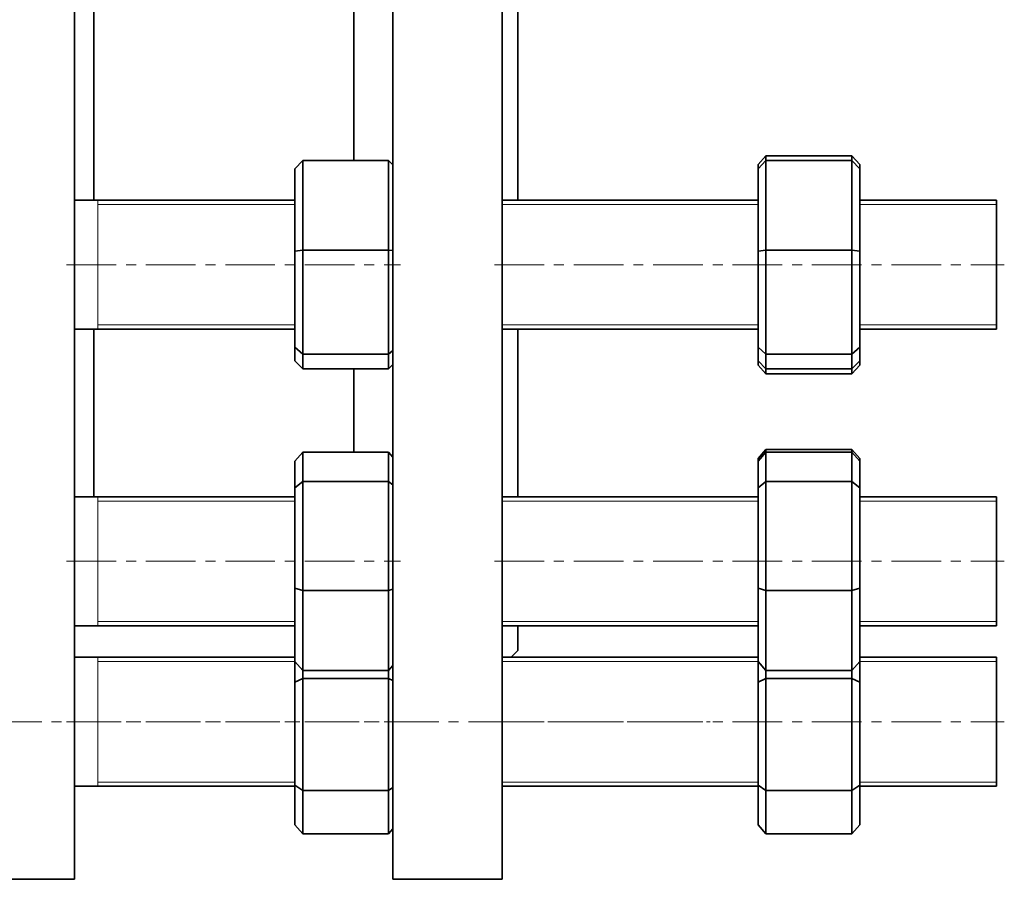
# Model space of a CAD drawing. Header units: millimetres. Extents: x -428 to 752, y 1 to 759.
# Tile 2 of 4: x -176 to 76, y 139 to 359. Entities that reach past the tile are written whole.
import ezdxf

# ---------------------------------------------------------------- set-up
doc = ezdxf.new("R2010")
doc.units = ezdxf.units.MM
doc.linetypes.add('CENTERX2', pattern=[20.32, 12.7, -2.54, 2.54, -2.54])
doc.layers.add('NOTE', color=7, linetype='Continuous')

msp = doc.modelspace()

# ---------------------------------------------------------------- linework, layer by layer
at = {"color": 7, "linetype": 'Continuous', "lineweight": 35}
for p, q in [((-161.9, 139.16), (-161.9, 449.16)), ((-80.4, 139.16), (-80.4, 449.16)), ((-52.4, 139.16), (-52.4, 449.16)), ((-156.9, 312.88), (-156.9, 379.01)), ((-48.4, 312.88), (-48.4, 379.01)), ((-90.4, 323.05), (-90.4, 366.65)), ((-105.47, 320.92), (-103.47, 323.05)), ((-103.47, 323.05), (-103.47, 300.15)), ((-81.47, 323.05), (-103.47, 323.05)), ((-81.47, 300.15), (-81.47, 323.05)), ((-80.4, 321.91), (-81.47, 323.05)), ((15.1, 324.26), (13.1, 322.03)), ((13.1, 320.92), (15.1, 323.05)), ((15.1, 324.26), (15.1, 323.05)), ((37.1, 324.26), (15.1, 324.26)), ((15.1, 323.05), (15.1, 300.15)), ((37.1, 323.05), (15.1, 323.05)), ((37.1, 323.05), (37.1, 324.26)), ((39.1, 322.03), (37.1, 324.26)), ((37.1, 300.15), (37.1, 323.05)), ((39.1, 320.92), (37.1, 323.05)), ((-105.47, 299.85), (-105.47, 320.92)), ((13.1, 320.92), (13.1, 322.03)), ((13.1, 299.85), (13.1, 320.92)), ((39.1, 322.03), (39.1, 320.92)), ((39.1, 320.92), (39.1, 299.85)), ((-105.47, 312.88), (-161.9, 312.88)), ((13.1, 312.88), (-52.4, 312.88)), ((74.1, 312.88), (39.1, 312.88)), ((74.1, 279.88), (74.1, 312.88)), ((-105.47, 299.85), (-103.47, 300.15)), ((-81.47, 300.15), (-103.47, 300.15)), ((-103.47, 300.15), (-103.47, 273.48)), ((-81.47, 273.48), (-81.47, 300.15)), ((-81.47, 300.15), (-80.4, 299.99)), ((13.1, 299.85), (15.1, 300.15)), ((15.1, 300.15), (15.1, 273.48)), ((37.1, 300.15), (15.1, 300.15)), ((37.1, 273.48), (37.1, 300.15)), ((37.1, 300.15), (39.1, 299.85)), ((-105.47, 275.31), (-105.47, 299.85)), ((13.1, 275.31), (13.1, 299.85)), ((39.1, 299.85), (39.1, 275.31)), ((-161.9, 279.88), (-105.47, 279.88)), ((-156.9, 237.01), (-156.9, 279.88)), ((-52.4, 279.88), (13.1, 279.88)), ((-48.4, 237.01), (-48.4, 279.88)), ((39.1, 279.88), (74.1, 279.88)), ((-105.47, 275.31), (-103.47, 273.48)), ((-105.47, 271.84), (-105.47, 275.31)), ((13.1, 275.31), (15.1, 273.48)), ((13.1, 271.84), (13.1, 275.31)), ((37.1, 273.48), (39.1, 275.31)), ((39.1, 275.31), (39.1, 271.84)), ((-81.47, 273.48), (-103.47, 273.48)), ((-103.47, 273.48), (-103.47, 269.71)), ((-81.47, 273.48), (-80.4, 274.46)), ((-81.47, 269.71), (-81.47, 273.48)), ((37.1, 273.48), (15.1, 273.48)), ((15.1, 273.48), (15.1, 269.71)), ((37.1, 269.71), (37.1, 273.48)), ((-103.47, 269.71), (-105.47, 271.84)), ((-81.47, 269.71), (-103.47, 269.71)), ((-90.4, 248.39), (-90.4, 269.71)), ((-81.47, 269.71), (-80.4, 270.86)), ((15.1, 269.71), (13.1, 271.84)), ((13.1, 270.73), (13.1, 271.84)), ((13.1, 270.73), (15.1, 268.5)), ((37.1, 269.71), (15.1, 269.71)), ((15.1, 269.71), (15.1, 268.5)), ((37.1, 269.71), (39.1, 271.84)), ((37.1, 268.5), (39.1, 270.73)), ((37.1, 268.5), (37.1, 269.71)), ((39.1, 271.84), (39.1, 270.73)), ((37.1, 268.5), (15.1, 268.5)), ((-103.47, 248.39), (-105.47, 246.16)), ((-103.47, 248.39), (-103.47, 240.92)), ((-81.47, 248.39), (-103.47, 248.39)), ((-81.47, 240.92), (-81.47, 248.39)), ((-80.4, 247.19), (-81.47, 248.39)), ((15.1, 249.13), (13.1, 246.84)), ((15.1, 248.39), (13.1, 246.16)), ((15.1, 249.13), (15.1, 248.39)), ((37.1, 249.13), (15.1, 249.13)), ((15.1, 248.39), (15.1, 240.92)), ((37.1, 248.39), (15.1, 248.39)), ((37.1, 248.39), (37.1, 249.13)), ((39.1, 246.84), (37.1, 249.13)), ((37.1, 240.92), (37.1, 248.39)), ((39.1, 246.16), (37.1, 248.39)), ((-105.47, 239.29), (-105.47, 246.16)), ((13.1, 246.16), (13.1, 246.84)), ((13.1, 239.29), (13.1, 246.16)), ((39.1, 246.84), (39.1, 246.16)), ((39.1, 246.16), (39.1, 239.29)), ((-105.47, 239.29), (-103.47, 240.92)), ((-103.47, 240.92), (-103.47, 213.04)), ((-81.47, 240.92), (-103.47, 240.92)), ((-81.47, 213.04), (-81.47, 240.92)), ((-80.4, 240.04), (-81.47, 240.92)), ((13.1, 239.29), (15.1, 240.92)), ((15.1, 240.92), (15.1, 213.04)), ((37.1, 240.92), (15.1, 240.92)), ((37.1, 213.04), (37.1, 240.92)), ((39.1, 239.29), (37.1, 240.92)), ((-105.47, 237.01), (-161.9, 237.01)), ((-105.47, 213.63), (-105.47, 239.29)), ((13.1, 237.01), (-52.4, 237.01)), ((13.1, 213.63), (13.1, 239.29)), ((39.1, 239.29), (39.1, 213.63)), ((74.1, 237.01), (39.1, 237.01)), ((74.1, 204.01), (74.1, 237.01)), ((-105.47, 194.86), (-105.47, 213.63)), ((-105.47, 213.63), (-103.47, 213.04)), ((-103.47, 213.04), (-103.47, 192.62)), ((-81.47, 213.04), (-103.47, 213.04)), ((-81.47, 213.04), (-80.4, 213.36)), ((-81.47, 192.62), (-81.47, 213.04)), ((13.1, 194.86), (13.1, 213.63)), ((13.1, 213.63), (15.1, 213.04)), ((15.1, 213.04), (15.1, 192.62)), ((37.1, 213.04), (15.1, 213.04)), ((37.1, 213.04), (39.1, 213.63)), ((37.1, 192.62), (37.1, 213.04)), ((39.1, 213.63), (39.1, 194.86)), ((-161.9, 204.01), (-105.47, 204.01)), ((-52.4, 204.01), (13.1, 204.01)), ((-48.4, 197.66), (-48.4, 204.01)), ((39.1, 204.01), (74.1, 204.01)), ((-50.12, 195.95), (-48.4, 197.66)), ((-105.47, 195.95), (-161.9, 195.95)), ((-105.47, 194.86), (-103.47, 192.62)), ((-105.47, 189.61), (-105.47, 194.86)), ((13.1, 195.95), (-52.4, 195.95)), ((13.1, 194.86), (15.1, 192.62)), ((13.1, 189.61), (13.1, 194.86)), ((37.1, 192.62), (39.1, 194.86)), ((74.1, 195.95), (39.1, 195.95)), ((39.1, 194.86), (39.1, 189.61)), ((74.1, 162.95), (74.1, 195.95)), ((-81.47, 192.62), (-103.47, 192.62)), ((-103.47, 192.62), (-103.47, 190.49)), ((-81.47, 192.62), (-80.4, 193.82)), ((-81.47, 190.49), (-81.47, 192.62)), ((37.1, 192.62), (15.1, 192.62)), ((15.1, 192.62), (15.1, 190.49)), ((37.1, 190.49), (37.1, 192.62)), ((-105.47, 189.61), (-103.47, 190.49)), ((-105.47, 163.28), (-105.47, 189.61)), ((-103.47, 190.49), (-103.47, 161.87)), ((-81.47, 190.49), (-103.47, 190.49)), ((-81.47, 161.87), (-81.47, 190.49)), ((-80.4, 190.02), (-81.47, 190.49)), ((13.1, 189.61), (15.1, 190.49)), ((13.1, 163.28), (13.1, 189.61)), ((37.1, 190.49), (15.1, 190.49)), ((15.1, 190.49), (15.1, 161.87)), ((39.1, 189.61), (37.1, 190.49)), ((37.1, 161.87), (37.1, 190.49)), ((39.1, 189.61), (39.1, 163.28)), ((-161.9, 162.95), (-105.47, 162.95)), ((-105.47, 163.28), (-103.47, 161.87)), ((-105.47, 153.12), (-105.47, 163.28)), ((-81.47, 161.87), (-103.47, 161.87)), ((-103.47, 161.87), (-103.47, 150.83)), ((-81.47, 161.87), (-80.4, 162.63)), ((-81.47, 150.83), (-81.47, 161.87)), ((-52.4, 162.95), (13.1, 162.95)), ((13.1, 163.28), (15.1, 161.87)), ((13.1, 153.12), (13.1, 163.28)), ((37.1, 161.87), (15.1, 161.87)), ((15.1, 161.87), (15.1, 150.83)), ((37.1, 161.87), (39.1, 163.28)), ((37.1, 150.83), (37.1, 161.87)), ((39.1, 163.28), (39.1, 153.12)), ((39.1, 162.95), (74.1, 162.95)), ((-105.47, 153.12), (-103.47, 150.83)), ((-81.47, 150.83), (-80.4, 152.06)), ((13.1, 153.12), (15.1, 150.83)), ((37.1, 150.83), (39.1, 153.12)), ((-81.47, 150.83), (-103.47, 150.83)), ((37.1, 150.83), (15.1, 150.83)), ((-189.9, 139.16), (-161.9, 139.16)), ((-80.4, 139.16), (-52.4, 139.16))]:
    msp.add_line(p, q, dxfattribs=at)
at = {"color": 7, "linetype": 'Continuous', "lineweight": 18}
for p, q in [((-105.47, 311.78), (-155.9, 311.78)), ((13.1, 311.78), (-52.4, 311.78)), ((74.1, 311.78), (39.1, 311.78)), ((-155.9, 280.98), (-105.47, 280.98)), ((-52.4, 280.98), (13.1, 280.98)), ((39.1, 280.98), (74.1, 280.98)), ((-105.47, 235.91), (-155.9, 235.91)), ((13.1, 235.91), (-52.4, 235.91)), ((74.1, 235.91), (39.1, 235.91)), ((-155.9, 205.11), (-105.47, 205.11)), ((-52.4, 205.11), (13.1, 205.11)), ((39.1, 205.11), (74.1, 205.11)), ((-105.47, 194.85), (-155.9, 194.85)), ((13.1, 194.85), (-52.4, 194.85)), ((74.1, 194.85), (39.1, 194.85)), ((-155.9, 164.05), (-105.47, 164.05)), ((-52.4, 164.05), (13.1, 164.05)), ((39.1, 164.05), (74.1, 164.05))]:
    msp.add_line(p, q, dxfattribs=at)
at = {"color": 7, "linetype": 'Continuous', "lineweight": 25}
for p, q in [((-155.9, 279.88), (-155.9, 279.92)), ((-155.9, 204.01), (-155.9, 204.05)), ((-155.9, 162.95), (-155.9, 162.99))]:
    msp.add_line(p, q, dxfattribs=at)
at = {"color": 7, "linetype": 'Continuous', "lineweight": 18, "flags": 128}
for points in [[(-155.9, 279.92), (-155.9, 280.28), (-155.9, 280.97), (-155.9, 281.99), (-155.9, 283.32), (-155.9, 284.93), (-155.9, 286.78), (-155.9, 288.84), (-155.9, 291.05), (-155.9, 293.38), (-155.9, 295.78), (-155.9, 298.19), (-155.9, 300.55), (-155.9, 302.83), (-155.9, 304.98), (-155.9, 306.94), (-155.9, 308.67), (-155.9, 310.14), (-155.9, 311.32), (-155.9, 312.18), (-155.9, 312.71), (-155.9, 312.88)], [(-155.9, 204.05), (-155.9, 204.4), (-155.9, 205.1), (-155.9, 206.12), (-155.9, 207.45), (-155.9, 209.06), (-155.9, 210.91), (-155.9, 212.96), (-155.9, 215.18), (-155.9, 217.51), (-155.9, 219.91), (-155.9, 222.31), (-155.9, 224.68), (-155.9, 226.96), (-155.9, 229.1), (-155.9, 231.06), (-155.9, 232.8), (-155.9, 234.27), (-155.9, 235.45), (-155.9, 236.31), (-155.9, 236.83), (-155.9, 237.01), (-155.9, 237.01)], [(-155.9, 162.99), (-155.9, 163.34), (-155.9, 164.04), (-155.9, 165.06), (-155.9, 166.39), (-155.9, 167.99), (-155.9, 169.85), (-155.9, 171.9), (-155.9, 174.12), (-155.9, 176.45), (-155.9, 178.84), (-155.9, 181.25), (-155.9, 183.62), (-155.9, 185.9), (-155.9, 188.04), (-155.9, 190), (-155.9, 191.74), (-155.9, 193.21), (-155.9, 194.39), (-155.9, 195.25), (-155.9, 195.77), (-155.9, 195.95), (-155.9, 195.95)]]:
    msp.add_lwpolyline(points, dxfattribs=at)
at = {"layer": 'NOTE', "linetype": 'CENTERX2', "lineweight": 18}
for p, q in [((-163.9, 296.38), (-78.4, 296.38)), ((-54.4, 296.38), (76.1, 296.38)), ((-163.9, 220.51), (-78.4, 220.51)), ((-54.4, 220.51), (76.1, 220.51)), ((-386.16, 179.45), (0.79, 179.45)), ((-163.9, 179.45), (-78.4, 179.45)), ((-54.4, 179.45), (76.1, 179.45))]:
    msp.add_line(p, q, dxfattribs=at)

doc.saveas('drawing.dxf')
